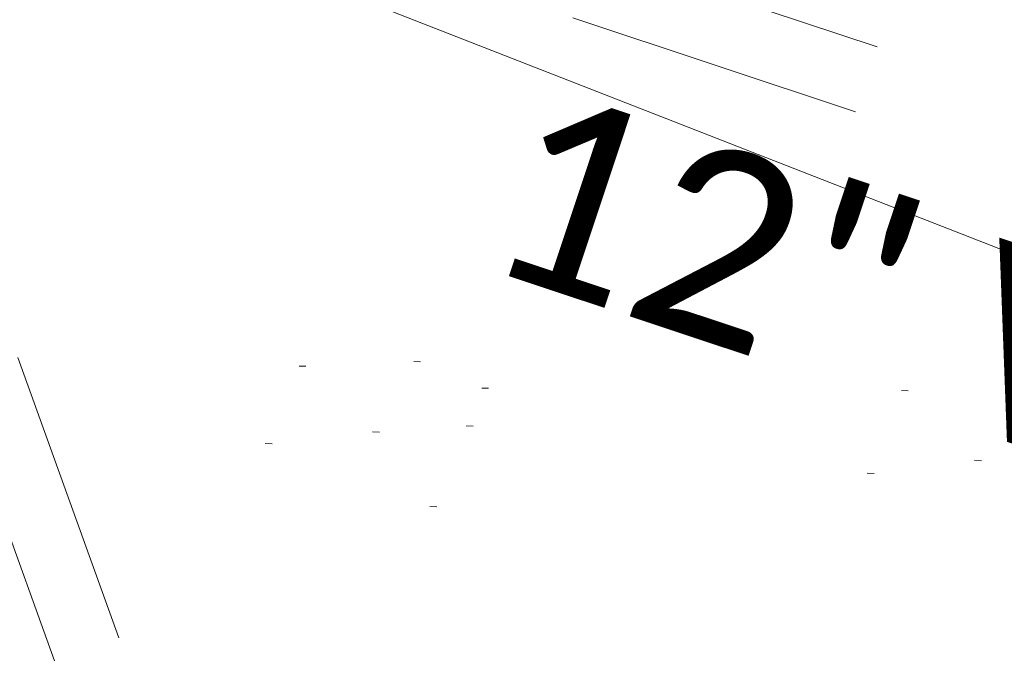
# Model space of a CAD drawing. Extents: x 413123 to 1465301, y 377724 to 504150.
# Tile 87 of 256: x 1463387 to 1463401, y 433196 to 433205. Entities that reach past the tile are written whole.
import ezdxf

# ---------------------------------------------------------------- set-up
doc = ezdxf.new("R2010")
doc.units = 0
doc.header["$MEASUREMENT"] = 0
for name, pattern in [('DGN Style 1', [8.732639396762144, 0.01453018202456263, -8.71810921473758]), ('DGN Style 3', [20.34225483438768, 14.53018202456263, -5.812072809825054]), ('DGN Style 5', [10.171127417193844, 4.35905460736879, -5.812072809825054]), ('gasex', [0])]:
    doc.linetypes.add(name, pattern=pattern)
for name, color, linetype, lineweight in [('DR_X_Storm_Sewer', 151, 'DGN Style 5', 0), ('DR_X_Text', 7, 'Continuous', 0), ('PV_X_Curb', 120, 'DGN Style 1', 0), ('PV_X_EOP', 7, 'DGN Style 3', 0), ('UT_X_Gas', 40, 'gasex', 0)]:
    doc.layers.add(name, color=color, linetype=linetype, lineweight=lineweight)
doc.layers.add('SV_Observation (Construction)', color=97, linetype='DGN Style 1', lineweight=0, transparency=0.9)
doc.styles.add('X_Straight-Normal LS 0.50', font='calibril.ttf', dxfattribs={"height": 0.13999972})

msp = doc.modelspace()

# ---------------------------------------------------------------- linework, layer by layer
at = {"layer": 'DR_X_Storm_Sewer'}
for p, q in [((1463418.622742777, 433198.5473154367, 571.8477647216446), (1463382.953915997, 433210.4140897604, 571.8477647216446)), ((1463401.9964566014, 433158.0366029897, 571.7574178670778), (1463383.2665656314, 433210.1088877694, 571.7574178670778)), ((1463401.0554763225, 433157.6981415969, 571.7574178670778), (1463382.3255853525, 433209.7704263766, 571.7574178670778)), ((1463418.307061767, 433197.5984500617, 571.8477647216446), (1463382.638234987, 433209.4652243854, 571.8477647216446))]:
    msp.add_line(p, q, dxfattribs=at)
at = {"layer": 'PV_X_Curb'}
for points, knots in [([(1463034.114341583, 433358.5354235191, 570.967442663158), (1463034.382762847, 433357.8525596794, 570.9829174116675), (1463034.902669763, 433356.6746703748, 570.9791408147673), (1463036.322057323, 433354.5205973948, 570.6849760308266), (1463037.748960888, 433352.2020754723, 570.6878951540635), (1463040.018756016, 433349.1857511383, 570.9427811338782), (1463042.639031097, 433346.7780487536, 570.7955674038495), (1463044.970687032, 433345.5933757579, 570.8824061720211), (1463045.921303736, 433345.2188641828, 570.878208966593), (1463051.106075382, 433343.1762354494, 570.8553169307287), (1463056.290847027, 433341.1336067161, 570.8324248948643), (1463061.475618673, 433339.0909779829, 570.809532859), (1463062.018547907, 433338.9041474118, 570.7725412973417), (1463062.561477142, 433338.7173168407, 570.7355497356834), (1463063.104406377, 433338.5304862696, 570.6985581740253), (1463069.657625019, 433335.9461940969, 570.7210719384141), (1463076.21084366, 433333.3619019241, 570.7435857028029), (1463082.764062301, 433330.7776097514, 570.7660994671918), (1463087.246478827, 433329.0023655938, 570.8028168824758), (1463091.728895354, 433327.2271214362, 570.8395342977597), (1463096.211311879, 433325.4518772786, 570.8762517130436), (1463096.878442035, 433325.1897515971, 570.9638925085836), (1463097.545572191, 433324.9276259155, 571.0515333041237), (1463098.212702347, 433324.6655002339, 571.1391740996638), (1463104.831686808, 433322.094946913, 571.1640382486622), (1463111.45067127, 433319.524393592, 571.1889023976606), (1463118.069655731, 433316.953840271, 571.2137665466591), (1463125.957183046, 433313.9138789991, 571.1851535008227), (1463133.844710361, 433310.8739177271, 571.1565404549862), (1463141.732237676, 433307.8339564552, 571.1279274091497), (1463145.767175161, 433306.241790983, 571.1313455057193), (1463149.802112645, 433304.6496255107, 571.134763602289), (1463153.83705013, 433303.0574600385, 571.1381816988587), (1463154.355066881, 433302.8054079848, 571.0924572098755), (1463154.873083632, 433302.5533559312, 571.0467327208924), (1463155.391100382, 433302.3013038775, 571.0010082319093), (1463159.740180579, 433300.5574304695, 571.007755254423), (1463164.089260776, 433298.8135570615, 571.0145022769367), (1463168.438340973, 433297.0696836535, 571.0212492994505), (1463173.76020955, 433294.9893866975, 571.0517121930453), (1463179.082078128, 433292.9090897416, 571.0821750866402), (1463184.403946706, 433290.8287927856, 571.1126379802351), (1463184.927832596, 433290.6024130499, 571.183469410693), (1463185.451718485, 433290.3760333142, 571.254300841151), (1463185.975604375, 433290.1496535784, 571.3251322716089), (1463193.283059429, 433287.4009373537, 571.3274320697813), (1463200.590514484, 433284.6522211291, 571.3297318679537), (1463207.897969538, 433281.9035049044, 571.3320316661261), (1463214.611583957, 433279.3049910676, 571.3660593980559), (1463221.325198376, 433276.7064772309, 571.4000871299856), (1463228.038812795, 433274.1079633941, 571.4341148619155), (1463234.876881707, 433271.4003319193, 571.5030017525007), (1463241.714950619, 433268.6927004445, 571.5718886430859), (1463248.553019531, 433265.9850689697, 571.6407755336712), (1463252.53367608, 433264.4224603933, 571.6987979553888), (1463256.514332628, 433262.8598518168, 571.7568203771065), (1463260.494989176, 433261.2972432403, 571.8148427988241), (1463261.18962272, 433261.0748617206, 571.7422662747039), (1463261.884256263, 433260.8524802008, 571.6696897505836), (1463262.578889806, 433260.6300986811, 571.5971132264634), (1463267.974277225, 433258.4984942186, 571.5913249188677), (1463273.369664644, 433256.3668897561, 571.5855366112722), (1463278.765052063, 433254.2352852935, 571.5797483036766), (1463284.039124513, 433252.1341649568, 571.626583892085), (1463289.313196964, 433250.0330446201, 571.6734194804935), (1463294.587269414, 433247.9319242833, 571.7202550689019), (1463295.147837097, 433247.7325865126, 571.8045569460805), (1463295.70840478, 433247.533248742, 571.8888588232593), (1463296.268972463, 433247.3339109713, 571.9731607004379), (1463303.262539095, 433244.6091737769, 572.0038664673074), (1463310.256105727, 433241.8844365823, 572.034572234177), (1463317.249672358, 433239.1596993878, 572.0652780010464), (1463324.8255847, 433236.206749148, 572.1003223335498), (1463332.401497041, 433233.2537989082, 572.1353666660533), (1463339.977409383, 433230.3008486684, 572.1704109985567), (1463346.624217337, 433227.6724527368, 572.1699621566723), (1463353.271025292, 433225.044056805, 572.1695133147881), (1463359.917833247, 433222.4156608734, 572.1690644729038), (1463363.666535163, 433220.9685334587, 572.1740861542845), (1463367.415237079, 433219.521406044, 572.1791078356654), (1463371.163938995, 433218.0742786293, 572.1841295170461), (1463371.754596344, 433217.8301906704, 572.1047293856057), (1463372.345253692, 433217.5861027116, 572.0253292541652), (1463372.935911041, 433217.3420147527, 571.9459291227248), (1463380.338603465, 433214.4611246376, 571.9041823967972), (1463387.741295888, 433211.5802345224, 571.8624356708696), (1463395.143988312, 433208.6993444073, 571.8206889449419), (1463403.121855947, 433205.5721027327, 571.8539167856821), (1463411.099723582, 433202.4448610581, 571.8871446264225), (1463419.077591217, 433199.3176193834, 571.9203724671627), (1463419.407565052, 433199.1647159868, 571.9396248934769), (1463419.737538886, 433199.0118125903, 571.9588773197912), (1463420.067512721, 433198.8589091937, 571.9781297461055)], [0, 0, 0, 0, 0.004163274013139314, 0.007301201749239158, 0.0146979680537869, 0.01957460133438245, 0.02877745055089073, 0.03448275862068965, 0.03448275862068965, 0.03448275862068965, 0.06896551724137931, 0.06896551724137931, 0.06896551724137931, 0.1034482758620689, 0.1034482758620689, 0.1034482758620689, 0.1379310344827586, 0.1379310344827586, 0.1379310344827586, 0.1724137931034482, 0.1724137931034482, 0.1724137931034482, 0.2068965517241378, 0.2068965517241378, 0.2068965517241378, 0.2413793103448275, 0.2413793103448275, 0.2413793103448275, 0.2758620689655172, 0.2758620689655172, 0.2758620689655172, 0.3103448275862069, 0.3103448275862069, 0.3103448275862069, 0.3448275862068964, 0.3448275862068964, 0.3448275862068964, 0.3793103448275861, 0.3793103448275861, 0.3793103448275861, 0.4137931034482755, 0.4137931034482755, 0.4137931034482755, 0.4482758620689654, 0.4482758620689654, 0.4482758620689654, 0.4827586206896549, 0.4827586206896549, 0.4827586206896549, 0.5172413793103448, 0.5172413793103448, 0.5172413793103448, 0.5517241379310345, 0.5517241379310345, 0.5517241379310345, 0.5862068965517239, 0.5862068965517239, 0.5862068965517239, 0.6206896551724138, 0.6206896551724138, 0.6206896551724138, 0.6551724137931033, 0.6551724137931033, 0.6551724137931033, 0.6896551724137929, 0.6896551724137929, 0.6896551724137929, 0.7241379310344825, 0.7241379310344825, 0.7241379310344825, 0.7586206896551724, 0.7586206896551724, 0.7586206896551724, 0.7931034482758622, 0.7931034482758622, 0.7931034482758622, 0.8275862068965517, 0.8275862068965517, 0.8275862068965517, 0.8620689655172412, 0.8620689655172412, 0.8620689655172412, 0.8965517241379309, 0.8965517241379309, 0.8965517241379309, 0.9310344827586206, 0.9310344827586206, 0.9310344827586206, 0.9655172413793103, 0.9655172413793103, 0.9655172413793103, 1, 1, 1, 1]), ([(1463694.730807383, 433042.1012902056, 573.2000085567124), (1463688.122071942, 433044.6665198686, 573.2117681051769), (1463681.5133365, 433047.2317495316, 573.2235276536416), (1463674.904601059, 433049.7969791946, 573.2352872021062), (1463669.906627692, 433051.7384291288, 573.2422034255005), (1463664.908654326, 433053.679879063, 573.249119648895), (1463659.910680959, 433055.6213289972, 573.2560358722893), (1463659.31440991, 433055.8530469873, 573.3282538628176), (1463658.718138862, 433056.0847649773, 573.400471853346), (1463658.121867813, 433056.3164829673, 573.4726898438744), (1463656.811811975, 433056.8455353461, 573.4691755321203), (1463655.501756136, 433057.3745877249, 573.4656612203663), (1463654.191700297, 433057.9036401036, 573.4621469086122), (1463647.078403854, 433060.7016199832, 573.4311409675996), (1463639.965107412, 433063.4995998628, 573.4001350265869), (1463632.851810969, 433066.2975797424, 573.3691290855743), (1463626.603526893, 433068.7760307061, 573.3262890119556), (1463620.355242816, 433071.25448167, 573.2834489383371), (1463614.10695874, 433073.7329326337, 573.2406088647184), (1463606.821724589, 433076.5483492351, 573.1778320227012), (1463599.536490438, 433079.3637658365, 573.1150551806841), (1463592.251256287, 433082.1791824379, 573.052278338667), (1463585.048675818, 433085.0513616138, 572.9767093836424), (1463577.846095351, 433087.9235407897, 572.901140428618), (1463570.643514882, 433090.7957199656, 572.8255714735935), (1463568.520856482, 433091.6009161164, 572.8136526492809), (1463566.398198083, 433092.4061122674, 572.8017338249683), (1463564.275539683, 433093.2113084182, 572.7898150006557), (1463563.658286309, 433093.4932407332, 572.723361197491), (1463563.041032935, 433093.7751730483, 572.6569073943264), (1463562.423779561, 433094.0571053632, 572.5904535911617), (1463557.897842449, 433095.8076798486, 572.5495712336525), (1463553.371905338, 433097.5582543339, 572.5086888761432), (1463548.845968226, 433099.3088288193, 572.4678065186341), (1463541.746736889, 433102.0973839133, 572.4116307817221), (1463534.647505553, 433104.8859390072, 572.3554550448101), (1463527.548274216, 433107.6744941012, 572.2992793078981), (1463527.099574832, 433107.8541490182, 572.3819727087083), (1463526.650875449, 433108.0338039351, 572.4646661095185), (1463526.202176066, 433108.2134588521, 572.5473595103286), (1463518.442801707, 433111.2934591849, 572.5872886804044), (1463510.683427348, 433114.3734595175, 572.6272178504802), (1463502.924052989, 433117.4534598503, 572.6671470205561), (1463495.101662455, 433120.5759616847, 572.6180249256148), (1463487.279271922, 433123.6984635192, 572.5689028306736), (1463479.456881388, 433126.8209653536, 572.5197807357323), (1463474.540841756, 433128.7396558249, 572.5305568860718), (1463469.624802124, 433130.6583462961, 572.5413330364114), (1463464.708762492, 433132.5770367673, 572.5521091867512), (1463464.15178183, 433132.7738995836, 572.4839343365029), (1463463.594801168, 433132.9707623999, 572.4157594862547), (1463463.037820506, 433133.1676252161, 572.3475846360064), (1463455.395093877, 433136.1460172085, 572.2965798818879), (1463447.752367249, 433139.1244092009, 572.2455751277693), (1463440.10964062, 433142.1028011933, 572.1945703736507), (1463439.463345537, 433142.3911085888, 572.2249332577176), (1463438.817050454, 433142.6794159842, 572.2552961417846), (1463438.170755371, 433142.9677233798, 572.2856590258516), (1463431.589276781, 433145.5431962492, 572.3185177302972), (1463425.007798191, 433148.1186691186, 572.351376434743), (1463418.4263196, 433150.6941419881, 572.3842351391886), (1463413.565512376, 433152.6091060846, 572.3506952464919), (1463408.704705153, 433154.5240701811, 572.3171553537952), (1463403.843897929, 433156.4390342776, 572.2836154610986), (1463402.295983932, 433157.0721267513, 572.2966227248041), (1463400.748069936, 433157.7052192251, 572.3096299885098), (1463399.20015594, 433158.3383116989, 572.3226372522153), (1463398.571326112, 433158.6030358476, 572.2531442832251), (1463397.942496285, 433158.8677599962, 572.1836513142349), (1463397.313666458, 433159.1324841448, 572.1141583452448), (1463389.499427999, 433162.1494767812, 572.1431257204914), (1463381.68518954, 433165.1664694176, 572.172093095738), (1463373.87095108, 433168.1834620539, 572.2010604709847), (1463373.202610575, 433168.4242856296, 572.2485422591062), (1463372.53427007, 433168.6651092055, 572.2960240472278), (1463371.865929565, 433168.9059327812, 572.3435058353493), (1463366.852918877, 433170.8940812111, 572.309207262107), (1463361.839908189, 433172.882229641, 572.2749086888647), (1463356.826897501, 433174.8703780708, 572.2406101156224), (1463350.263613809, 433177.4130764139, 572.2105829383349), (1463343.700330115, 433179.955774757, 572.1805557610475), (1463337.137046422, 433182.4984731, 572.1505285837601), (1463332.732110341, 433184.1753668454, 572.1399057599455), (1463328.327174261, 433185.8522605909, 572.129282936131), (1463323.922238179, 433187.5291543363, 572.1186601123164), (1463323.550514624, 433187.6736224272, 572.0672464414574), (1463323.17879107, 433187.8180905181, 572.0158327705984), (1463322.807067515, 433187.9625586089, 571.9644190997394), (1463314.242457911, 433191.4677850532, 571.9189611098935), (1463305.677848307, 433194.9730114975, 571.8735031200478), (1463297.113238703, 433198.4782379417, 571.8280451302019), (1463296.447798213, 433198.6498683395, 571.8729159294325), (1463295.782357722, 433198.8214987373, 571.917786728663), (1463295.116917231, 433198.9931291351, 571.9626575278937), (1463288.43623397, 433201.6173953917, 571.9595616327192), (1463281.755550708, 433204.2416616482, 571.9564657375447), (1463275.074867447, 433206.8659279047, 571.9533698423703), (1463270.698621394, 433208.5836220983, 571.955071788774), (1463266.322375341, 433210.3013162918, 571.9567737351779), (1463261.946129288, 433212.0190104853, 571.9584756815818), (1463261.255964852, 433212.2907585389, 571.8814296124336), (1463260.565800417, 433212.5625065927, 571.8043835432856), (1463259.875635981, 433212.8342546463, 571.7273374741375), (1463253.221984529, 433215.4661261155, 571.684237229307), (1463246.568333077, 433218.0979975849, 571.6411369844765), (1463239.914681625, 433220.7298690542, 571.5980367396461), (1463232.697418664, 433223.5591135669, 571.584901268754), (1463225.480155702, 433226.3883580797, 571.5717657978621), (1463218.262892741, 433229.2176025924, 571.5586303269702), (1463212.689928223, 433231.3845503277, 571.501804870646), (1463207.116963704, 433233.5514980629, 571.4449794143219), (1463201.543999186, 433235.7184457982, 571.3881539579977), (1463197.702392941, 433237.2969398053, 571.3824755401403), (1463193.860786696, 433238.8754338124, 571.376797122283), (1463190.01918045, 433240.4539278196, 571.3711187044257), (1463189.420555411, 433240.6641899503, 571.4587546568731), (1463188.821930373, 433240.874452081, 571.5463906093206), (1463188.223305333, 433241.0847142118, 571.6340265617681), (1463185.054584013, 433242.3131517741, 571.6250500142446), (1463181.885862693, 433243.5415893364, 571.6160734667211), (1463178.717141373, 433244.7700268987, 571.6070969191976), (1463171.181422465, 433247.7347391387, 571.5342143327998), (1463163.645703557, 433250.6994513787, 571.4613317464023), (1463156.10998465, 433253.6641636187, 571.3884491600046), (1463148.761307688, 433256.5197229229, 571.322577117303), (1463141.412630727, 433259.3752822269, 571.2567050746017), (1463134.063953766, 433262.2308415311, 571.1908330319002), (1463126.984343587, 433264.9936274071, 571.2120531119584), (1463119.904733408, 433267.756413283, 571.2332731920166), (1463112.82512323, 433270.519199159, 571.2544932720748), (1463106.948373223, 433272.8554993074, 571.272380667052), (1463101.071623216, 433275.1917994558, 571.290268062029), (1463095.19487321, 433277.5280996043, 571.3081554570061), (1463087.382378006, 433280.5556578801, 571.2445784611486), (1463079.569882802, 433283.583216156, 571.1810014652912), (1463071.757387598, 433286.6107744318, 571.1174244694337), (1463067.011834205, 433288.4980060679, 571.0790224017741), (1463062.266280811, 433290.385237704, 571.0406203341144), (1463057.520727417, 433292.27246934, 571.0022182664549), (1463052.596696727, 433294.1302708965, 570.9741905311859), (1463047.672666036, 433295.988072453, 570.946162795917), (1463042.748635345, 433297.8458740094, 570.9181350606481), (1463040.996474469, 433298.028892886, 570.6600759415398), (1463037.884741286, 433298.0614564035, 570.3732611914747), (1463033.533792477, 433297.4811137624, 570.213053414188), (1463028.578927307, 433295.8351240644, 570.8846791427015), (1463025.750437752, 433293.3300609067, 570.5443428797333), (1463024.222435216, 433291.00068514, 570.5092220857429), (1463023.412434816, 433289.7658735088, 570.490604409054), (1463022.602434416, 433288.5310618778, 570.4719867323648), (1463021.792434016, 433287.2962502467, 570.4533690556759), (1463021.001432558, 433285.3732457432, 570.5012869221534), (1463020.2104311, 433283.4502412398, 570.549204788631), (1463019.419429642, 433281.5272367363, 570.5971226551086), (1463018.531487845, 433279.3825151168, 570.6481372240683), (1463017.643546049, 433277.2377934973, 570.6991517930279), (1463016.755604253, 433275.0930718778, 570.7501663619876), (1463014.741467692, 433270.0950215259, 570.9656913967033), (1463012.727331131, 433265.096971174, 571.181216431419), (1463010.71319457, 433260.0989208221, 571.3967414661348)], [0, 0, 0, 0, 0.01923076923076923, 0.01923076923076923, 0.01923076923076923, 0.03846153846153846, 0.03846153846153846, 0.03846153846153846, 0.05769230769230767, 0.05769230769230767, 0.05769230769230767, 0.07692307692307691, 0.07692307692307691, 0.07692307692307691, 0.09615384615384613, 0.09615384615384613, 0.09615384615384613, 0.1153846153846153, 0.1153846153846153, 0.1153846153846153, 0.1346153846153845, 0.1346153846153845, 0.1346153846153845, 0.1538461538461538, 0.1538461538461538, 0.1538461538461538, 0.1730769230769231, 0.1730769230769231, 0.1730769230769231, 0.1923076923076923, 0.1923076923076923, 0.1923076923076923, 0.2115384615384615, 0.2115384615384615, 0.2115384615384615, 0.2307692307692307, 0.2307692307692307, 0.2307692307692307, 0.25, 0.25, 0.25, 0.269230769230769, 0.269230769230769, 0.269230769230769, 0.2884615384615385, 0.2884615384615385, 0.2884615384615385, 0.3076923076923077, 0.3076923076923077, 0.3076923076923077, 0.3269230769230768, 0.3269230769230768, 0.3269230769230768, 0.3461538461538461, 0.3461538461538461, 0.3461538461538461, 0.3653846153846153, 0.3653846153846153, 0.3653846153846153, 0.3846153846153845, 0.3846153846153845, 0.3846153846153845, 0.4038461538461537, 0.4038461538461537, 0.4038461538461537, 0.423076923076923, 0.423076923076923, 0.423076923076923, 0.4423076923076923, 0.4423076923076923, 0.4423076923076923, 0.4615384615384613, 0.4615384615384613, 0.4615384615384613, 0.4807692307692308, 0.4807692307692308, 0.4807692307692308, 0.5, 0.5, 0.5, 0.5192307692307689, 0.5192307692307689, 0.5192307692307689, 0.538461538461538, 0.538461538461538, 0.538461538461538, 0.5576923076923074, 0.5576923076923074, 0.5576923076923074, 0.576923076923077, 0.576923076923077, 0.576923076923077, 0.5961538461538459, 0.5961538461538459, 0.5961538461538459, 0.6153846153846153, 0.6153846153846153, 0.6153846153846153, 0.6346153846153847, 0.6346153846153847, 0.6346153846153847, 0.6538461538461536, 0.6538461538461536, 0.6538461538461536, 0.673076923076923, 0.673076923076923, 0.673076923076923, 0.6923076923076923, 0.6923076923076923, 0.6923076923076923, 0.7115384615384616, 0.7115384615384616, 0.7115384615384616, 0.7307692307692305, 0.7307692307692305, 0.7307692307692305, 0.7499999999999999, 0.7499999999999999, 0.7499999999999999, 0.7692307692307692, 0.7692307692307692, 0.7692307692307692, 0.7884615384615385, 0.7884615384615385, 0.7884615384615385, 0.8076923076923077, 0.8076923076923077, 0.8076923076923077, 0.826923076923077, 0.826923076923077, 0.826923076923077, 0.846153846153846, 0.846153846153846, 0.846153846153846, 0.8653846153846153, 0.8653846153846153, 0.8653846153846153, 0.8846153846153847, 0.8846153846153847, 0.8846153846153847, 0.9038461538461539, 0.9038461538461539, 0.9038461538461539, 0.9087225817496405, 0.9125585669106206, 0.9159702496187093, 0.9230769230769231, 0.9230769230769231, 0.9230769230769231, 0.9423076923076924, 0.9423076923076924, 0.9423076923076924, 0.9615384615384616, 0.9615384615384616, 0.9615384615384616, 0.9807692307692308, 0.9807692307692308, 0.9807692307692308, 1, 1, 1, 1])]:
    msp.add_open_spline(points, degree=3, knots=knots, dxfattribs=at)
at = {"layer": 'PV_X_EOP'}
for points, knots in [([(1463033.539703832, 433358.668730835, 570.9312826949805), (1463033.78085339, 433357.7791180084, 570.9319642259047), (1463034.311810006, 433356.414696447, 570.9129230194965), (1463035.936664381, 433354.210215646, 570.7574772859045), (1463037.392149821, 433351.9520015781, 570.7191112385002), (1463039.598433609, 433348.7987445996, 570.7996873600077), (1463042.441302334, 433346.5539274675, 570.6747714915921), (1463044.712350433, 433345.0075174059, 570.6881225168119), (1463045.691659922, 433344.6760572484, 570.6008205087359), (1463046.330306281, 433344.4598990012, 570.5438874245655), (1463046.96895264, 433344.243740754, 570.486954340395), (1463047.607598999, 433344.0275825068, 570.4300212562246), (1463047.46569072, 433343.5095853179, 570.4737916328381), (1463047.32378244, 433342.9915881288, 570.5175620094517), (1463047.181874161, 433342.4735909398, 570.5613323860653), (1463047.962688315, 433342.1715041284, 570.5523071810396), (1463048.74350247, 433341.8694173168, 570.5432819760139), (1463049.524316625, 433341.5673305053, 570.5342567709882), (1463049.723445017, 433342.0454324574, 570.5031497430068), (1463049.92257341, 433342.5235344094, 570.4720427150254), (1463050.121701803, 433343.0016363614, 570.4409356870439), (1463054.363252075, 433341.3299102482, 570.4898514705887), (1463058.604802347, 433339.658184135, 570.5387672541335), (1463062.84635262, 433337.9864580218, 570.5876830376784), (1463069.380437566, 433335.4247592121, 570.6248076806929), (1463075.914522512, 433332.8630604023, 570.6619323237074), (1463082.448607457, 433330.3013615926, 570.699056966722), (1463087.637972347, 433328.22388055, 570.7205322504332), (1463092.827337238, 433326.1463995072, 570.7420075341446), (1463098.016702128, 433324.0689184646, 570.7634828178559), (1463104.657268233, 433321.5116641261, 570.769767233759), (1463111.297834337, 433318.9544097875, 570.7760516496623), (1463117.938400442, 433316.3971554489, 570.7823360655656), (1463125.924840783, 433313.2674390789, 570.73748834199), (1463133.911281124, 433310.1377227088, 570.6926406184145), (1463141.897721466, 433307.0080063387, 570.647792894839), (1463141.717745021, 433306.5125578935, 570.6799613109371), (1463141.537768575, 433306.0171094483, 570.7121297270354), (1463141.35779213, 433305.5216610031, 570.7442981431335), (1463142.229950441, 433305.2201381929, 570.7485050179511), (1463143.102108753, 433304.9186153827, 570.7527118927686), (1463143.974267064, 433304.6170925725, 570.7569187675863), (1463144.185348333, 433305.0788176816, 570.735481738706), (1463144.396429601, 433305.5405427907, 570.7140447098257), (1463144.607510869, 433306.0022678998, 570.6926076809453), (1463147.58473388, 433304.8543661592, 570.7341019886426), (1463150.56195689, 433303.7064644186, 570.7755962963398), (1463153.539179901, 433302.558562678, 570.817090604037), (1463158.44037952, 433300.5705139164, 570.826934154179), (1463163.341579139, 433298.5824651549, 570.8367777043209), (1463168.242778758, 433296.5944163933, 570.8466212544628), (1463174.091388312, 433294.2251577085, 570.8787504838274), (1463179.939997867, 433291.8558990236, 570.9108797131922), (1463185.788607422, 433289.4866403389, 570.9430089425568), (1463193.090936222, 433286.8080451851, 571.0096381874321), (1463200.393265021, 433284.1294500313, 571.0762674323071), (1463207.695593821, 433281.4508548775, 571.1428966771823), (1463214.34865388, 433278.828976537, 571.1804566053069), (1463221.001713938, 433276.2070981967, 571.2180165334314), (1463227.654773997, 433273.5852198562, 571.2555764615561), (1463234.593717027, 433270.8614597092, 571.311327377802), (1463241.532660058, 433268.1376995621, 571.3670782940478), (1463248.471603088, 433265.413939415, 571.4228292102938), (1463251.006317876, 433264.4249023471, 571.4376305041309), (1463253.541032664, 433263.4358652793, 571.452431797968), (1463256.075747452, 433262.4468282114, 571.4672330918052), (1463255.94008792, 433261.9072334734, 571.4705339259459), (1463255.804428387, 433261.3676387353, 571.4738347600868), (1463255.668768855, 433260.8280439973, 571.4771355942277), (1463256.445551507, 433260.5848901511, 571.4871075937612), (1463257.222334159, 433260.3417363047, 571.4970795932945), (1463257.999116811, 433260.0985824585, 571.507051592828), (1463258.226294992, 433260.5106164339, 571.4958264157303), (1463258.453473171, 433260.9226504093, 571.4846012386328), (1463258.680651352, 433261.3346843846, 571.4733760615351), (1463259.925804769, 433260.8493021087, 571.4829525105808), (1463261.170958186, 433260.3639198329, 571.4925289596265), (1463262.416111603, 433259.878537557, 571.5021054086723), (1463267.791649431, 433257.7869022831, 571.5241727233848), (1463273.167187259, 433255.6952670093, 571.5462400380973), (1463278.542725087, 433253.6036317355, 571.5683073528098), (1463284.352399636, 433251.3217999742, 571.5814787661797), (1463290.162074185, 433249.039968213, 571.5946501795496), (1463295.971748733, 433246.7581364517, 571.6078215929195), (1463302.949122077, 433244.0521724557, 571.6351321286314), (1463309.926495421, 433241.3462084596, 571.6624426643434), (1463316.903868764, 433238.6402444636, 571.6897532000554), (1463324.563747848, 433235.6405621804, 571.7285381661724), (1463332.223626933, 433232.6408798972, 571.7673231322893), (1463339.883506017, 433229.641197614, 571.8061080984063), (1463346.449952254, 433227.0690864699, 571.8205958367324), (1463353.01639849, 433224.4969753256, 571.8350835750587), (1463359.582844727, 433221.9248641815, 571.8495713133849), (1463363.961849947, 433220.2403229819, 571.8408310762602), (1463368.340855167, 433218.5557817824, 571.8320908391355), (1463372.719860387, 433216.8712405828, 571.8233506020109), (1463380.126525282, 433213.9587859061, 571.7905530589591), (1463387.533190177, 433211.0463312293, 571.7577555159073), (1463394.939855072, 433208.1338765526, 571.7249579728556), (1463402.425974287, 433205.1637758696, 571.7534560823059), (1463409.912093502, 433202.1936751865, 571.7819541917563), (1463417.398212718, 433199.2235745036, 571.8104523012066), (1463417.229394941, 433198.7682275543, 571.8194733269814), (1463417.060577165, 433198.3128806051, 571.8284943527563), (1463416.891759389, 433197.8575336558, 571.8375153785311), (1463417.692446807, 433197.4966240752, 571.8487103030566), (1463418.493134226, 433197.1357144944, 571.859905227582), (1463419.293821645, 433196.7748049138, 571.8711001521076), (1463419.475032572, 433197.247288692, 571.8477905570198), (1463419.6562435, 433197.7197724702, 571.8244809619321), (1463419.837454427, 433198.1922562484, 571.8011713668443), (1463419.83781155, 433198.2226624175, 571.7953862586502), (1463419.838168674, 433198.2530685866, 571.789601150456), (1463419.838525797, 433198.2834747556, 571.7838160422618)], [0, 0, 0, 0, 0.003968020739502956, 0.006425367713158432, 0.01199892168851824, 0.01581541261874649, 0.02326256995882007, 0.02777777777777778, 0.02777777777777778, 0.02777777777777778, 0.05555555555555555, 0.05555555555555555, 0.05555555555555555, 0.08333333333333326, 0.08333333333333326, 0.08333333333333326, 0.1111111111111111, 0.1111111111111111, 0.1111111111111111, 0.1388888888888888, 0.1388888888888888, 0.1388888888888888, 0.1666666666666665, 0.1666666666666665, 0.1666666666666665, 0.1944444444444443, 0.1944444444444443, 0.1944444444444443, 0.2222222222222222, 0.2222222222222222, 0.2222222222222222, 0.25, 0.25, 0.25, 0.2777777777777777, 0.2777777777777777, 0.2777777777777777, 0.3055555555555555, 0.3055555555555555, 0.3055555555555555, 0.333333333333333, 0.333333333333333, 0.333333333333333, 0.3611111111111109, 0.3611111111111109, 0.3611111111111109, 0.3888888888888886, 0.3888888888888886, 0.3888888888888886, 0.4166666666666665, 0.4166666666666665, 0.4166666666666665, 0.4444444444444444, 0.4444444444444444, 0.4444444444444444, 0.472222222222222, 0.472222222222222, 0.472222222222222, 0.5, 0.5, 0.5, 0.5277777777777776, 0.5277777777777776, 0.5277777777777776, 0.5555555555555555, 0.5555555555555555, 0.5555555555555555, 0.5833333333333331, 0.5833333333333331, 0.5833333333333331, 0.6111111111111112, 0.6111111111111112, 0.6111111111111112, 0.638888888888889, 0.638888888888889, 0.638888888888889, 0.6666666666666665, 0.6666666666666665, 0.6666666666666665, 0.6944444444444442, 0.6944444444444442, 0.6944444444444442, 0.722222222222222, 0.722222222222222, 0.722222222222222, 0.7499999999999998, 0.7499999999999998, 0.7499999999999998, 0.7777777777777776, 0.7777777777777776, 0.7777777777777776, 0.8055555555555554, 0.8055555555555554, 0.8055555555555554, 0.8333333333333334, 0.8333333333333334, 0.8333333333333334, 0.861111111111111, 0.861111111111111, 0.861111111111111, 0.8888888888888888, 0.8888888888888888, 0.8888888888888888, 0.9166666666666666, 0.9166666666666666, 0.9166666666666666, 0.9444444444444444, 0.9444444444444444, 0.9444444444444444, 0.9722222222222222, 0.9722222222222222, 0.9722222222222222, 1, 1, 1, 1]), ([(1463695.37345491, 433042.3269481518, 573.2056029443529), (1463695.118355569, 433042.4173281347, 573.1929567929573), (1463694.863256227, 433042.5077081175, 573.1803106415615), (1463694.608156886, 433042.5980881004, 573.1676644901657), (1463688.127196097, 433045.133574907, 573.1638691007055), (1463681.646235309, 433047.6690617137, 573.1600737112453), (1463675.165274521, 433050.2045485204, 573.1562783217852), (1463668.255959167, 433052.9440202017, 573.1540820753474), (1463661.346643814, 433055.6834918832, 573.1518858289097), (1463654.437328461, 433058.4229635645, 573.149689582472), (1463647.338400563, 433061.2071824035, 573.1301154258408), (1463640.239472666, 433063.9914012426, 573.1105412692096), (1463633.140544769, 433066.7756200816, 573.0909671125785), (1463626.823799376, 433069.2202639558, 573.0453158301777), (1463620.507053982, 433071.6649078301, 572.999664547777), (1463614.190308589, 433074.1095517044, 572.9540132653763), (1463606.930945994, 433076.9629614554, 572.8967218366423), (1463599.671583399, 433079.8163712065, 572.8394304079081), (1463592.412220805, 433082.6697809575, 572.7821389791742), (1463585.208613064, 433085.5359198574, 572.7224006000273), (1463578.005005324, 433088.4020587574, 572.6626622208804), (1463570.801397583, 433091.2681976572, 572.6029238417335), (1463563.539543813, 433094.1288766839, 572.5195568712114), (1463556.277690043, 433096.9895557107, 572.4361899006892), (1463549.015836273, 433099.8502347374, 572.3528229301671), (1463541.464235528, 433102.896740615, 572.3143753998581), (1463533.912634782, 433105.9432464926, 572.2759278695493), (1463526.361034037, 433108.9897523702, 572.2374803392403), (1463524.510466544, 433109.6486739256, 572.222419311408), (1463522.659899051, 433110.307595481, 572.2073582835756), (1463520.809331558, 433110.9665170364, 572.1922972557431), (1463520.996148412, 433111.478044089, 572.2051758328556), (1463521.182965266, 433111.9895711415, 572.2180544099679), (1463521.36978212, 433112.5010981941, 572.2309329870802), (1463520.520611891, 433112.8412018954, 572.2365752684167), (1463519.671441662, 433113.1813055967, 572.2422175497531), (1463518.822271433, 433113.5214092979, 572.2478598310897), (1463518.644435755, 433113.0349413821, 572.2388127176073), (1463518.466600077, 433112.5484734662, 572.229765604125), (1463518.288764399, 433112.0620055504, 572.2207184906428), (1463514.835464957, 433113.4033588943, 572.2367800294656), (1463511.382165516, 433114.7447122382, 572.2528415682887), (1463507.928866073, 433116.0860655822, 572.2689031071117), (1463493.594865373, 433121.7420238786, 572.2482959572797), (1463479.260864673, 433127.3979821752, 572.2276888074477), (1463464.926863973, 433133.0539404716, 572.2070816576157), (1463449.455525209, 433139.0728186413, 572.1640707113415), (1463433.984186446, 433145.0916968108, 572.1210597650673), (1463418.512847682, 433151.1105749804, 572.0780488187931), (1463413.328996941, 433153.1553309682, 572.0135393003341), (1463408.145146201, 433155.200086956, 571.9490297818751), (1463402.961295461, 433157.2448429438, 571.8845202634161), (1463403.132465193, 433157.7716799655, 571.9190447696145), (1463403.303634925, 433158.2985169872, 571.953569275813), (1463403.474804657, 433158.825354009, 571.9880937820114), (1463402.600267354, 433159.1613721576, 571.9863420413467), (1463401.725730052, 433159.4973903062, 571.984590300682), (1463400.851192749, 433159.8334084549, 571.9828385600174), (1463400.653049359, 433159.3552482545, 571.9439093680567), (1463400.454905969, 433158.8770880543, 571.9049801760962), (1463400.256762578, 433158.3989278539, 571.8660509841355), (1463399.322085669, 433158.774478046, 571.9116587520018), (1463398.387408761, 433159.150028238, 571.9572665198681), (1463397.452731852, 433159.5255784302, 572.0028742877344), (1463389.04126259, 433162.8168634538, 571.9920574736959), (1463380.629793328, 433166.1081484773, 571.9812406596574), (1463372.218324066, 433169.3994335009, 571.9704238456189), (1463367.156032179, 433171.3851717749, 571.9528553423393), (1463362.093740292, 433173.370910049, 571.9352868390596), (1463357.031448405, 433175.3566483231, 571.91771833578), (1463350.485608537, 433177.9162151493, 571.9032139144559), (1463343.93976867, 433180.4757819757, 571.8887094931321), (1463337.393928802, 433183.0353488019, 571.8742050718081), (1463332.955818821, 433184.7683232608, 571.8612483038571), (1463328.517708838, 433186.5012977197, 571.8482915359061), (1463324.079598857, 433188.2342721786, 571.835334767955), (1463307.834725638, 433194.592922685, 571.7755947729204), (1463291.58985242, 433200.9515731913, 571.7158547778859), (1463275.344979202, 433207.3102236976, 571.6561147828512), (1463270.255842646, 433209.3105723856, 571.6395679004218), (1463265.16670609, 433211.3109210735, 571.6230210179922), (1463260.077569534, 433213.3112697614, 571.6064741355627), (1463253.452444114, 433215.9179517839, 571.5595870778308), (1463246.827318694, 433218.5246338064, 571.5127000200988), (1463240.202193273, 433221.1313158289, 571.4658129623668), (1463232.962477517, 433223.9732301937, 571.4532933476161), (1463225.722761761, 433226.8151445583, 571.4407737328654), (1463218.483046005, 433229.6570589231, 571.4282541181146), (1463212.90690448, 433231.8646312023, 571.4088467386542), (1463207.330762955, 433234.0722034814, 571.3894393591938), (1463201.754621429, 433236.2797757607, 571.3700319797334), (1463194.142429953, 433239.2572758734, 571.3409586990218), (1463186.530238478, 433242.2347759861, 571.3118854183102), (1463178.918047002, 433245.2122760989, 571.2828121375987), (1463169.428496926, 433248.9128530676, 571.1919051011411), (1463159.93894685, 433252.6134300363, 571.1009980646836), (1463150.449396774, 433256.314007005, 571.0100910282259), (1463145.077359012, 433258.4557943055, 570.9673048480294), (1463139.70532125, 433260.5975816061, 570.9245186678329), (1463134.333283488, 433262.7393689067, 570.8817324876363), (1463132.297653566, 433263.5246301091, 570.8037126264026), (1463130.262023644, 433264.3098913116, 570.7256927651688), (1463128.226393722, 433265.0951525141, 570.6476729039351), (1463128.413443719, 433265.4813551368, 570.6980714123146), (1463128.600493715, 433265.8675577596, 570.748469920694), (1463128.787543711, 433266.2537603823, 570.7988684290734), (1463127.919822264, 433266.676285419, 570.7925938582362), (1463127.052100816, 433267.0988104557, 570.786319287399), (1463126.184379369, 433267.5213354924, 570.7800447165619), (1463126.004706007, 433267.0870623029, 570.7088488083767), (1463125.825032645, 433266.6527891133, 570.6376529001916), (1463125.645359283, 433266.2185159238, 570.5664569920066), (1463121.458270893, 433267.8591123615, 570.6667666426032), (1463117.271182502, 433269.4997087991, 570.7670762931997), (1463113.084094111, 433271.1403052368, 570.8673859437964), (1463107.189564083, 433273.4271367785, 570.8747985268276), (1463101.295034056, 433275.7139683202, 570.8822111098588), (1463095.400504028, 433278.0007998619, 570.88962369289), (1463087.576983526, 433281.0591137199, 570.8606773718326), (1463079.753463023, 433284.117427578, 570.8317310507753), (1463071.92994252, 433287.175741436, 570.8027847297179), (1463067.216062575, 433289.0371870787, 570.7609532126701), (1463062.502182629, 433290.8986327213, 570.7191216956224), (1463057.788302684, 433292.7600783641, 570.6772901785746), (1463055.438489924, 433293.6549933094, 570.597871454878), (1463053.088677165, 433294.5499082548, 570.5184527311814), (1463050.738864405, 433295.4448232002, 570.4390340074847), (1463050.919405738, 433295.974786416, 570.493206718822), (1463051.099947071, 433296.5047496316, 570.547379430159), (1463051.280488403, 433297.0347128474, 570.6015521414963), (1463050.479713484, 433297.3478403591, 570.5996470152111), (1463049.678938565, 433297.660967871, 570.5977418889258), (1463048.878163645, 433297.9740953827, 570.5958367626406), (1463048.616684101, 433297.4827268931, 570.554312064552), (1463048.355204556, 433296.9913584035, 570.5127873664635), (1463048.093725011, 433296.499989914, 570.471262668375), (1463046.16244202, 433297.1796919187, 570.4532430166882), (1463044.231159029, 433297.8593939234, 570.4352233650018), (1463042.299876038, 433298.5390959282, 570.4172037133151), (1463040.683227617, 433298.6270722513, 570.3881765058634), (1463037.665619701, 433298.5647521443, 570.3323767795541), (1463033.387011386, 433297.9238663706, 570.2772123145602), (1463028.240821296, 433296.3164198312, 570.1397972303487), (1463025.314393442, 433293.7317706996, 570.0019896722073), (1463023.773730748, 433291.3674614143, 569.9858104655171), (1463022.862373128, 433289.9688870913, 569.9762398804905), (1463021.951015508, 433288.5703127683, 569.966669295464), (1463021.039657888, 433287.1717384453, 569.9570987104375)], [0, 0, 0, 0, 0.02083333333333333, 0.02083333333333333, 0.02083333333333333, 0.04166666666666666, 0.04166666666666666, 0.04166666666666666, 0.06249999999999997, 0.06249999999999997, 0.06249999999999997, 0.08333333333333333, 0.08333333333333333, 0.08333333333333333, 0.1041666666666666, 0.1041666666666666, 0.1041666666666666, 0.1249999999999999, 0.1249999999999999, 0.1249999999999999, 0.1458333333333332, 0.1458333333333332, 0.1458333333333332, 0.1666666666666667, 0.1666666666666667, 0.1666666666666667, 0.1875, 0.1875, 0.1875, 0.2083333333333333, 0.2083333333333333, 0.2083333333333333, 0.2291666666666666, 0.2291666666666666, 0.2291666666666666, 0.2499999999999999, 0.2499999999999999, 0.2499999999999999, 0.2708333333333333, 0.2708333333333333, 0.2708333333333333, 0.2916666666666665, 0.2916666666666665, 0.2916666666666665, 0.3125, 0.3125, 0.3125, 0.3333333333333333, 0.3333333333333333, 0.3333333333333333, 0.3541666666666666, 0.3541666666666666, 0.3541666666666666, 0.375, 0.375, 0.375, 0.3958333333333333, 0.3958333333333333, 0.3958333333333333, 0.4166666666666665, 0.4166666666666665, 0.4166666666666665, 0.4374999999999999, 0.4374999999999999, 0.4374999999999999, 0.4583333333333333, 0.4583333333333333, 0.4583333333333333, 0.4791666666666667, 0.4791666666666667, 0.4791666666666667, 0.4999999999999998, 0.4999999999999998, 0.4999999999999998, 0.5208333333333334, 0.5208333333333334, 0.5208333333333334, 0.5416666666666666, 0.5416666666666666, 0.5416666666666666, 0.5624999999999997, 0.5624999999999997, 0.5624999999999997, 0.5833333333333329, 0.5833333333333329, 0.5833333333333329, 0.6041666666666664, 0.6041666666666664, 0.6041666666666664, 0.625, 0.625, 0.625, 0.6458333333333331, 0.6458333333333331, 0.6458333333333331, 0.6666666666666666, 0.6666666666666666, 0.6666666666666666, 0.6875, 0.6875, 0.6875, 0.7083333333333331, 0.7083333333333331, 0.7083333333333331, 0.7291666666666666, 0.7291666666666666, 0.7291666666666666, 0.75, 0.75, 0.75, 0.7708333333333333, 0.7708333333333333, 0.7708333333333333, 0.7916666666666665, 0.7916666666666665, 0.7916666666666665, 0.8125, 0.8125, 0.8125, 0.8333333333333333, 0.8333333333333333, 0.8333333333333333, 0.8541666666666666, 0.8541666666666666, 0.8541666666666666, 0.875, 0.875, 0.875, 0.8958333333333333, 0.8958333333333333, 0.8958333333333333, 0.9166666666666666, 0.9166666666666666, 0.9166666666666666, 0.9375, 0.9375, 0.9375, 0.9583333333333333, 0.9583333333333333, 0.9583333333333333, 0.9631710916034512, 0.9674286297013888, 0.9713421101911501, 0.9791666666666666, 0.9791666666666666, 0.9791666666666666, 1, 1, 1, 1])]:
    msp.add_open_spline(points, degree=3, knots=knots, dxfattribs=at)
at = {"layer": 'SV_Observation (Construction)', "transparency": 33554434}
for p in [(1463417.398212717, 433199.223574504, 571.8104523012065), (1463416.891759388, 433197.8575336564, 571.8375153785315), (1463419.293821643, 433196.7748049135, 571.8711001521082), (1463419.837454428, 433198.1922562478, 571.8011713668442), (1463418.464902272, 433198.0728827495, 571.8477647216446), (1463419.077591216, 433199.3176193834, 571.920372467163), (1463420.067512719, 433198.8589091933, 571.9781297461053)]:
    msp.add_line(p, (1463260.25624, 433205.5898700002, 572.09), dxfattribs=at)
at = {"layer": 'UT_X_Gas'}
msp.add_line((1462243.224665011, 433654.81415237), (1464219.175898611, 432882.1034091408, 589.4131942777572), dxfattribs=at)

# ---------------------------------------------------------------- texts
at = {"layer": 'DR_X_Text', "linetype": 'Continuous', "style": 'X_Straight-Normal LS 0.50'}
msp.add_text('12" VCP', height=2.7999944, rotation=341.5980693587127, dxfattribs=at).set_placement((1463393.419046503, 433201.7856051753, 571.8477647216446))

doc.saveas('drawing.dxf')
